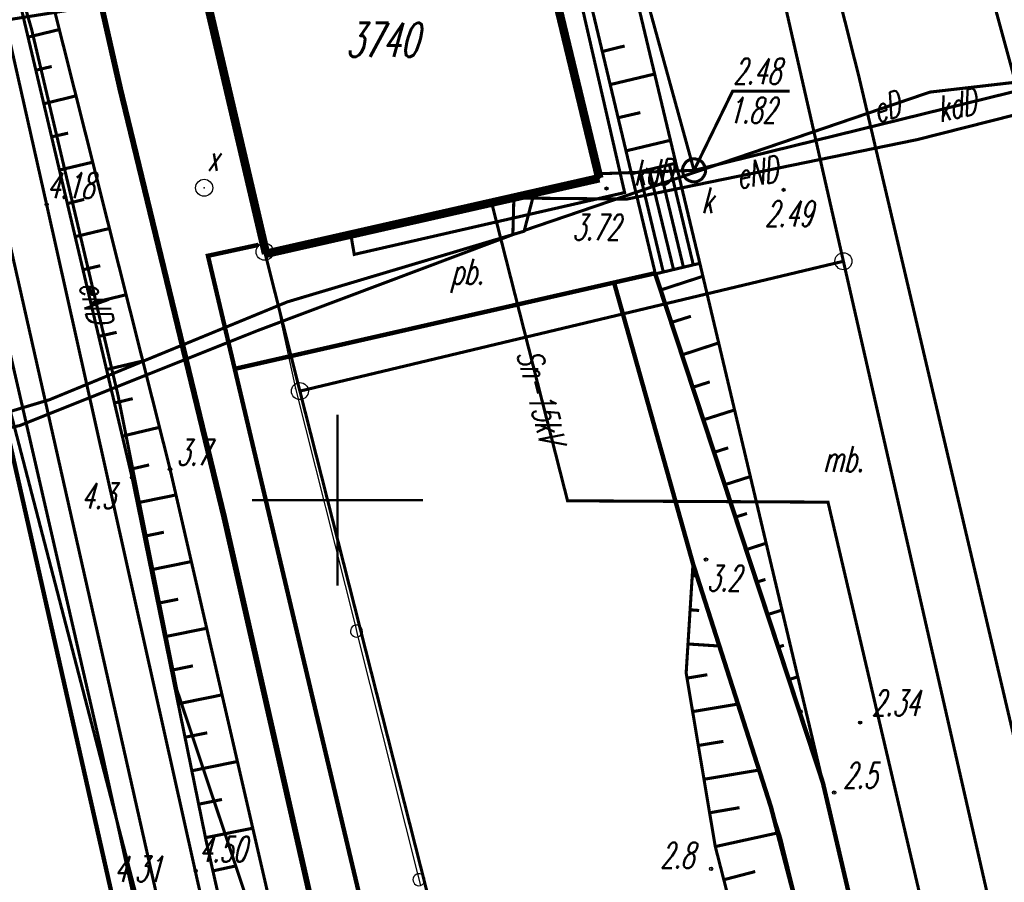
# Model space of a CAD drawing. Extents: x 6425777 to 6426103, y 6050596 to 6051176.
# Tile 38 of 72: x 6425841 to 6425870, y 6050889 to 6050914. Entities that reach past the tile are written whole.
import ezdxf

# ---------------------------------------------------------------- set-up
doc = ezdxf.new("R2010")
doc.units = 0
doc.header["$MEASUREMENT"] = 0
for name, pattern in [('BKO', [1.5, 1, -0.5]), ('GUZ', [1.5, 1, -0.5]), ('KOR', [4, 3, -1]), ('WRU', [1.5, 1, -0.5])]:
    doc.linetypes.add(name, pattern=pattern)
doc.layers.get('0').update_dxf_attribs({"linetype": 'CONTINUOUS'})
for name, color, linetype in [('202_punkt_graniczny', 7, 'CONTINUOUS'), ('218_kontur_uzytku_gruntowego', 96, 'GUZ'), ('219_dzialka_ewidencyjna', 7, 'CONTINUOUS'), ('312_budynek_ewidencyjny', 7, 'CONTINUOUS'), ('312_oznaczenie_budynku_ewidencyjnego', 7, 'CONTINUOUS'), ('352_schody', 7, 'CONTINUOUS'), ('820_Skarpa_nieumocniona', 7, 'CONTINUOUS'), ('823_Szczyt_skarpy_nieumocninej', 7, 'WRU'), ('824_Podnoze_skarpy_nieumocninej', 7, 'WRU'), ('GEO_KOM_obszar_utwardzony', 7, 'KOR'), ('GEO_KOM_ogrodzenie', 7, 'CONTINUOUS'), ('GEO_KOM_opis_nawierzchni', 7, 'CONTINUOUS'), ('GEO_KOM_siec_e', 1, 'CONTINUOUS'), ('GEO_KOM_siec_k', 36, 'CONTINUOUS'), ('jezdnia__powierzchnia_', 7, 'KOR'), ('kraweznik__linia_', 7, 'CONTINUOUS'), ('ogrodzenie_trwale__linia_', 7, 'CONTINUOUS'), ('przewod_elektroenergetyczny__linia_', 1, 'CONTINUOUS'), ('przewod_elektroenergetyczny__linia__Atr1', 1, 'CONTINUOUS'), ('przewod_kanalizacyjny__linia_', 36, 'CONTINUOUS'), ('przewod_kanalizacyjny__linia__Atr1', 36, 'CONTINUOUS'), ('przewod_telekomunikacyjny__linia_', 30, 'CONTINUOUS'), ('przewod_wodociagowy__linia_', 5, 'CONTINUOUS'), ('punkt_o_okreslonej_wysokosci__siec_kanalizacyjna_', 36, 'CONTINUOUS'), ('punkt_o_okreslonej_wysokosci__siec_kanalizacyjna__Atr2', 36, 'CONTINUOUS'), ('punkt_o_okreslonej_wysokosci__siec_kanalizacyjna__Atr3', 36, 'CONTINUOUS'), ('punkt_wysokosciowy_naturalny', 7, 'CONTINUOUS'), ('punkt_wysokosciowy_naturalny_Atr2', 7, 'CONTINUOUS'), ('punkt_wysokosciowy_sztuczny', 7, 'CONTINUOUS'), ('punkt_wysokosciowy_sztuczny_Atr2', 7, 'CONTINUOUS'), ('siatka', 1, 'CONTINUOUS'), ('Sn_15kV', 1, 'BKO'), ('tor_kolejowy__linia_', 7, 'CONTINUOUS'), ('wlaz___siec_kanalizacyjna__powierzchnia_', 7, 'CONTINUOUS'), ('wlaz___siec_kanalizacyjna__powierzchnia__Atr17', 7, 'CONTINUOUS'), ('wlaz_okragly___siec_niezidentyfikowana__punkt_', 7, 'CONTINUOUS'), ('wlaz_okragly___siec_niezidentyfikowana__punkt__Atr17', 7, 'CONTINUOUS')]:
    doc.layers.add(name, color=color, linetype=linetype)
doc.styles.get("Standard").update_dxf_attribs({"font": 'simplex.shx', "width": 0.85})

# ---------------------------------------------------------------- blocks, each defined once
blk = doc.blocks.new('202')
at = {"color": 0, "linetype": 'Continuous'}
blk.add_circle((0, 0), 0.5, dxfattribs=at)
blk = doc.blocks.new('801')
at = {"color": 0, "linetype": 'Continuous'}
blk.add_circle((0, 0), 0.1, dxfattribs=at)

msp = doc.modelspace()

# ---------------------------------------------------------------- linework, layer by layer
for p in [(6425841.05, 6050913.78), (6425865.256, 6050912.384), (6425843.65, 6050912.01), (6425867.33, 6050911.94), (6425866.96, 6050910.55), (6425859.12, 6050909.67), (6425859.42, 6050909.74), (6425859.71, 6050909.81), (6425857.63, 6050909.55), (6425857.66, 6050909.42), (6425858.6, 6050909.55), (6425858.83, 6050909.61), (6425860.43, 6050909.65), (6425846.1, 6050909.14), (6425857.87, 6050909.12), (6425855.16, 6050908.85), (6425855.16, 6050908.84), (6425855.76, 6050909.02), (6425858.4, 6050909), (6425858.47, 6050908.81), (6425863.05, 6050909.08), (6425841.49, 6050908.65), (6425850.39, 6050907.77), (6425855.13, 6050907.77), (6425855.46, 6050907.89), (6425855.46, 6050907.87), (6425847.69, 6050907.47), (6425846.21, 6050907.15), (6425847.87, 6050907.27), (6425847.91, 6050907.21), (6425850.49, 6050907.19), (6425864.8, 6050906.99), (6425859.29, 6050906.64), (6425859.3, 6050906.62), (6425858.09, 6050906.37), (6425848.53, 6050905.8), (6425847.66, 6050904.96), (6425846.99, 6050903.84), (6425843.58, 6050903.06), (6425848.77, 6050903.27), (6425848.9, 6050903.19), (6425841.58, 6050902.94), (6425845.1, 6050900.91), (6425843.99, 6050900.66), (6425846.68, 6050899.52), (6425860.78, 6050898.26), (6425860.4, 6050898.14), (6425862.82, 6050895.92), (6425860.2, 6050894.94), (6425845.3, 6050894.45), (6425849.3, 6050894.09), (6425865.29, 6050893.49), (6425843.11, 6050892.6), (6425864.15, 6050891.9), (6425864.53, 6050891.44), (6425862.68, 6050891.02), (6425862.96, 6050890.13), (6425846.15, 6050890.06), (6425861.05, 6050889.87), (6425845.85, 6050889.15), (6425860.93, 6050889.21)]:
    msp.add_point(p)
at = {"color": 7}
for p in [(6425859.9, 6050909.86), (6425854.508, 6050908.706), (6425860.6, 6050906.93), (6425856.73, 6050899.98), (6425864.35, 6050899.94), (6425864.2, 6050891.73)]:
    msp.add_point(p, dxfattribs=at)
at = {"layer": '202_punkt_graniczny', "color": 7}
for p in [(6425847.87, 6050907.27), (6425864.8, 6050906.99), (6425848.9, 6050903.19)]:
    msp.add_point(p, dxfattribs=at)
at = {"layer": '218_kontur_uzytku_gruntowego', "linetype": 'GUZ', "const_width": 0.09}
for points in [[(6425864.8, 6050906.99), (6425860.41, 6050926.29)], [(6425845.32, 6050918.4), (6425847.87, 6050907.27)], [(6425847.87, 6050907.27), (6425848.9, 6050903.19)], [(6425848.9, 6050903.19), (6425864.8, 6050906.99)], [(6425864.8, 6050906.99), (6425881.51, 6050833.52)], [(6425848.9, 6050903.19), (6425855.3, 6050877.97)]]:
    msp.add_lwpolyline(points, dxfattribs=at)
at = {"layer": '219_dzialka_ewidencyjna', "linetype": 'Continuous', "const_width": 0.09}
for points in [[(6425864.8, 6050906.99), (6425860.41, 6050926.29)], [(6425847.87, 6050907.27), (6425845.32, 6050918.4)], [(6425848.9, 6050903.19), (6425847.87, 6050907.27)], [(6425864.8, 6050906.99), (6425848.9, 6050903.19)], [(6425881.51, 6050833.52), (6425864.8, 6050906.99)], [(6425855.3, 6050877.97), (6425848.9, 6050903.19)]]:
    msp.add_lwpolyline(points, dxfattribs=at)
at = {"layer": '312_budynek_ewidencyjny', "linetype": 'Continuous', "const_width": 0.25}
for points in [[(6425854.98, 6050920.54), (6425857.66, 6050909.42)], [(6425847.91, 6050907.21), (6425845.32, 6050918.3)], [(6425857.66, 6050909.42), (6425847.91, 6050907.21)]]:
    msp.add_lwpolyline(points, dxfattribs=at)
at = {"layer": '352_schody', "linetype": 'Continuous', "const_width": 0.09}
for points in [[(6425859.9, 6050909.86), (6425858.6, 6050909.55)], [(6425859.12, 6050909.67), (6425859.83, 6050906.75)], [(6425859.42, 6050909.74), (6425860.12, 6050906.82)], [(6425859.71, 6050909.81), (6425860.41, 6050906.88)], [(6425860.6, 6050906.93), (6425859.9, 6050909.86)], [(6425858.6, 6050909.55), (6425859.3, 6050906.62)], [(6425858.83, 6050909.61), (6425859.53, 6050906.68)], [(6425859.3, 6050906.62), (6425860.6, 6050906.93)]]:
    msp.add_lwpolyline(points, dxfattribs=at)
at = {"layer": '820_Skarpa_nieumocniona', "linetype": 'Continuous', "const_width": 0.09}
for points in [[(6425840.95, 6050913.55), (6425841.86, 6050913.77)], [(6425857.75, 6050913.13), (6425858.4, 6050913.29)], [(6425841.18, 6050912.58), (6425841.64, 6050912.69)], [(6425857.98, 6050912.16), (6425859.28, 6050912.47)], [(6425841.41, 6050911.6), (6425842.35, 6050911.83)], [(6425858.21, 6050911.19), (6425858.86, 6050911.34)], [(6425841.64, 6050910.63), (6425842.12, 6050910.74)], [(6425858.44, 6050910.22), (6425859.74, 6050910.53)], [(6425841.87, 6050909.66), (6425842.84, 6050909.89)], [(6425842.1, 6050908.68), (6425842.59, 6050908.8)], [(6425842.33, 6050907.71), (6425843.33, 6050907.95)], [(6425842.55, 6050906.74), (6425843.06, 6050906.86)], [(6425859.46, 6050906.15), (6425860.69, 6050906.55)], [(6425842.78, 6050905.76), (6425843.82, 6050906.01)], [(6425859.77, 6050905.2), (6425860.34, 6050905.38)], [(6425843.01, 6050904.79), (6425843.54, 6050904.91)], [(6425860.08, 6050904.25), (6425861.15, 6050904.6)], [(6425843.24, 6050903.82), (6425844.3, 6050904.07)], [(6425860.39, 6050903.3), (6425860.89, 6050903.46)], [(6425843.47, 6050902.84), (6425844.01, 6050902.97)], [(6425860.71, 6050902.35), (6425861.62, 6050902.64)], [(6425843.7, 6050901.87), (6425844.79, 6050902.13)], [(6425861.02, 6050901.4), (6425861.43, 6050901.53)], [(6425843.93, 6050900.9), (6425844.49, 6050901.03)], [(6425861.33, 6050900.45), (6425862.08, 6050900.69)], [(6425844.14, 6050899.92), (6425845.27, 6050900.15)], [(6425861.64, 6050899.5), (6425861.98, 6050899.61)], [(6425844.34, 6050898.94), (6425844.92, 6050899.06)], [(6425861.96, 6050898.55), (6425862.54, 6050898.74)], [(6425844.54, 6050897.96), (6425845.72, 6050898.2)], [(6425860.38, 6050897.79), (6425860.52, 6050897.78)], [(6425862.27, 6050897.6), (6425862.52, 6050897.68)], [(6425844.74, 6050896.98), (6425845.34, 6050897.1)], [(6425860.32, 6050896.79), (6425860.58, 6050896.77)], [(6425862.58, 6050896.65), (6425863, 6050896.78)], [(6425844.94, 6050896), (6425846.17, 6050896.25)], [(6425860.25, 6050895.79), (6425861.17, 6050895.73)], [(6425862.89, 6050895.7), (6425863.06, 6050895.75)], [(6425845.14, 6050895.02), (6425845.77, 6050895.15)], [(6425860.22, 6050894.79), (6425860.82, 6050894.89)], [(6425863.21, 6050894.75), (6425863.47, 6050894.83)], [(6425845.34, 6050894.04), (6425846.62, 6050894.3)], [(6425860.39, 6050893.81), (6425861.71, 6050894.03)], [(6425863.52, 6050893.8), (6425863.61, 6050893.83)], [(6425845.54, 6050893.06), (6425846.19, 6050893.19)], [(6425860.56, 6050892.82), (6425861.29, 6050892.94)], [(6425863.83, 6050892.85), (6425863.93, 6050892.88)], [(6425845.74, 6050892.08), (6425847.07, 6050892.35)], [(6425860.72, 6050891.83), (6425862.33, 6050892.1)], [(6425845.94, 6050891.1), (6425846.62, 6050891.24)], [(6425860.89, 6050890.85), (6425861.76, 6050891)], [(6425846.14, 6050890.12), (6425847.52, 6050890.4)], [(6425861.05, 6050889.86), (6425862.92, 6050890.27)], [(6425846.36, 6050889.15), (6425847.05, 6050889.3)], [(6425861.3, 6050888.89), (6425862.22, 6050889.13)]]:
    msp.add_lwpolyline(points, dxfattribs=at)
at = {"layer": '823_Szczyt_skarpy_nieumocninej', "linetype": 'WRU', "const_width": 0.09}
for points in [[(6425826.63, 6050963.82), (6425827.87, 6050958.98), (6425830.49, 6050950.95), (6425834.67, 6050938.11), (6425835.05, 6050936.95), (6425835.52, 6050935.23), (6425836.91, 6050930.26), (6425837.49, 6050928), (6425838.35, 6050924.63), (6425840.29, 6050916.33), (6425843.99, 6050900.66), (6425846.15, 6050890.06), (6425847.92, 6050882.19), (6425850.47, 6050871.54), (6425853.76, 6050858.53)], [(6425855.56, 6050922.38), (6425855.71, 6050921.67), (6425858.6, 6050909.55)], [(6425859.3, 6050906.62), (6425864.2, 6050891.73)], [(6425867.65, 6050866.85), (6425865.57, 6050871.23), (6425863.29, 6050880.37), (6425864.54, 6050880.6), (6425864.15, 6050882.35), (6425863.05, 6050882.08), (6425861.05, 6050889.87), (6425860.2, 6050894.94), (6425860.4, 6050898.14)]]:
    msp.add_lwpolyline(points, dxfattribs=at)
at = {"layer": '824_Podnoze_skarpy_nieumocninej', "linetype": 'WRU', "const_width": 0.09}
for points in [[(6425826.63, 6050963.82), (6425828.42, 6050959.11), (6425832.78, 6050946.37), (6425835.77, 6050937.27), (6425837.78, 6050929.98), (6425845.1, 6050900.91), (6425849.26, 6050882.85), (6425851.73, 6050871.91), (6425854.8, 6050858.61)], [(6425859.9, 6050909.86), (6425857.1, 6050921.61), (6425856.33, 6050922.26), (6425855.56, 6050922.38)], [(6425864.2, 6050891.73), (6425860.6, 6050906.93)], [(6425860.4, 6050898.14), (6425862.96, 6050890.13), (6425864.28, 6050884.77), (6425867.46, 6050871.13), (6425869.93, 6050867.29)]]:
    msp.add_lwpolyline(points, dxfattribs=at)
at = {"layer": 'GEO_KOM_obszar_utwardzony', "linetype": 'KOR', "const_width": 0.09}
msp.add_lwpolyline([(6425859.95, 6050973.694), (6425851.686, 6050966.231), (6425851.91, 6050965.32), (6425865.256, 6050912.384), (6425871.29, 6050886.67), (6425873.589, 6050876.134), (6425872.38, 6050869.87), (6425869.74, 6050869.21), (6425869.43, 6050869.36), (6425866.53, 6050881.78), (6425864.2, 6050891.73), (6425860.6, 6050906.93), (6425859.9, 6050909.86), (6425857.1, 6050921.61), (6425855.539, 6050926.314), (6425855.391, 6050926.957), (6425847.119, 6050962.975), (6425845.91, 6050965.369), (6425844.643, 6050966.997), (6425843.31, 6050967.779), (6425829.58, 6050965.76), (6425827.66, 6050965.18), (6425825.56, 6050971.67), (6425827.44, 6050972.51)], dxfattribs=at)
at = {"layer": 'GEO_KOM_ogrodzenie', "linetype": 'Continuous'}
msp.add_lwpolyline([(6425847.91, 6050907.21), (6425848.77, 6050903.27)], dxfattribs=at)
at = {"layer": 'GEO_KOM_siec_e', "linetype": 'Continuous', "const_width": 0.09}
msp.add_lwpolyline([(6425836.36, 6050930.868), (6425838.63, 6050922.18), (6425839.52, 6050919.07), (6425841.05, 6050913.78), (6425843.58, 6050903.06), (6425845.3, 6050894.45), (6425847.59, 6050887.6), (6425848.42, 6050882.14), (6425847.39, 6050881.96)], dxfattribs=at)
at = {"layer": 'jezdnia__powierzchnia_', "linetype": 'KOR', "const_width": 0.09}
msp.add_lwpolyline([(6425825.83, 6050963.78), (6425831.01, 6050947.79), (6425834.02, 6050938.28), (6425836.79, 6050928.66), (6425839.31, 6050918.35), (6425841.49, 6050908.65), (6425849.77, 6050871.52), (6425852.86, 6050857.93)], dxfattribs=at)
at = {"layer": 'kraweznik__linia_', "linetype": 'Continuous', "const_width": 0.13}
for points in [[(6425858.56, 6050802.95), (6425859.31, 6050804.79), (6425859.77, 6050806.74), (6425860.05, 6050809.18), (6425860.05, 6050811.08), (6425859.83, 6050813.49), (6425859.47, 6050815.64), (6425858.46, 6050820.23), (6425851.98, 6050849.51), (6425843.37, 6050888.59), (6425836.75, 6050917.89), (6425834.37, 6050927.68), (6425832.89, 6050933.04), (6425831.57, 6050937.43), (6425828.57, 6050946.91), (6425825.13, 6050957.62), (6425824.69, 6050959.13), (6425824.59, 6050960.26), (6425824.73, 6050961.36), (6425825.22, 6050962.77), (6425825.83, 6050963.78), (6425826.43, 6050964.42), (6425827.66, 6050965.18)], [(6425858.14, 6050856.84), (6425849.3, 6050894.09), (6425846.21, 6050907.15), (6425847.69, 6050907.47)], [(6425846.99, 6050903.84), (6425859.29, 6050906.64)], [(6425859.29, 6050906.64), (6425862.82, 6050895.92), (6425864.2, 6050891.73), (6425866.53, 6050881.78), (6425869.43, 6050869.36), (6425869.92, 6050867.3)], [(6425858.09, 6050906.37), (6425860.4, 6050898.14)], [(6425860.4, 6050898.14), (6425862.68, 6050891.02), (6425863.7, 6050887.12), (6425865.17, 6050880.94), (6425867.37, 6050871.52), (6425867.47, 6050871.11), (6425869.92, 6050867.3)]]:
    msp.add_lwpolyline(points, dxfattribs=at)
at = {"layer": 'ogrodzenie_trwale__linia_', "linetype": 'Continuous'}
msp.add_lwpolyline([(6425848.77, 6050903.27), (6425850.512, 6050896.336), (6425850.512, 6050896.336, 1), (6425850.598, 6050895.996, 1), (6425850.512, 6050896.336), (6425850.598, 6050895.996), (6425852.34, 6050889.062), (6425852.34, 6050889.062, 1), (6425852.425, 6050888.722, 1), (6425852.34, 6050889.062), (6425852.425, 6050888.722)], format="xyb", dxfattribs=at)
at = {"layer": 'przewod_elektroenergetyczny__linia_', "linetype": 'Continuous', "const_width": 0.09}
for points in [[(6425855.16, 6050908.85), (6425855.13, 6050907.77), (6425847.66, 6050904.96), (6425840.7, 6050902.18), (6425830.04, 6050899.92), (6425826.24, 6050913.95), (6425824.21, 6050921.22), (6425823.67, 6050932.37), (6425824.11, 6050940.41), (6425819.79, 6050951.92), (6425814.32, 6050967.62), (6425811.03, 6050978), (6425808.7, 6050979.51), (6425805.84, 6050995.18)], [(6425850.39, 6050907.77), (6425850.49, 6050907.19), (6425858.4, 6050909), (6425855.71, 6050920.75), (6425869.53, 6050923.84), (6425868.95, 6050926.86), (6425866.72, 6050935.22), (6425865.7, 6050937.26), (6425865.15, 6050939.23), (6425865.66, 6050940.38), (6425860.88, 6050961.24), (6425861.9, 6050964.16), (6425862.69, 6050966), (6425862.89, 6050965.93), (6425896.89, 6050970.34), (6425899.35, 6050959.68), (6425908.13, 6050961.8), (6425907.81, 6050963.25), (6425908.78, 6050963.5), (6425908.82, 6050963.38)], [(6425848.21, 6050802.73), (6425850.1, 6050808.93), (6425850.22, 6050813.47), (6425849.23, 6050813.87), (6425848.42, 6050820.21), (6425849.42, 6050821.49), (6425847.56, 6050828.9), (6425847.93, 6050831), (6425846.44, 6050839.45), (6425843.41, 6050846.04), (6425841.43, 6050855.62), (6425841.66, 6050856.05), (6425840.86, 6050859.56), (6425839.93, 6050859.54), (6425840.21, 6050861.99), (6425840.65, 6050862.67), (6425840.09, 6050865.24), (6425838.65, 6050866.26), (6425835.63, 6050879.37), (6425833.28, 6050889.21), (6425831, 6050901.75), (6425829.18, 6050911.96), (6425838.79, 6050913.81), (6425846.11, 6050914.96)], [(6425855.16, 6050908.84), (6425858.47, 6050908.81), (6425866.96, 6050910.55), (6425880.57, 6050914), (6425880.8, 6050913.29)], [(6425855.46, 6050907.89), (6425867.33, 6050911.94), (6425870.88, 6050912.35), (6425875.91, 6050912.16)], [(6425824.15, 6050898.74), (6425825.78, 6050899.02), (6425829.98, 6050899.59), (6425836.74, 6050901.49), (6425841.58, 6050902.94), (6425848.53, 6050905.8), (6425855.46, 6050907.87), (6425855.76, 6050909.02)]]:
    msp.add_lwpolyline(points, dxfattribs=at)
at = {"layer": 'przewod_kanalizacyjny__linia_', "linetype": 'Continuous', "const_width": 0.09}
for points in [[(6425857.65, 6050956.97), (6425857.79, 6050956.45), (6425880.76, 6050872.11), (6425873.79, 6050869.38)], [(6425845.41, 6050918.34), (6425844.9, 6050921.35), (6425856.62, 6050923.48), (6425860.43, 6050909.65), (6425857.63, 6050909.55)], [(6425860.43, 6050909.65), (6425873.67, 6050912.91), (6425874.82, 6050911.87)]]:
    msp.add_lwpolyline(points, dxfattribs=at)
at = {"layer": 'przewod_telekomunikacyjny__linia_', "linetype": 'Continuous', "const_width": 0.09}
msp.add_lwpolyline([(6425812.26, 6050995.19), (6425814.86, 6050984.52), (6425817.91, 6050972.57), (6425821.65, 6050961.52), (6425824.51, 6050952.97), (6425827.48, 6050945.92), (6425835.51, 6050925.29), (6425836.29, 6050922.92), (6425838.99, 6050910.54), (6425843.11, 6050892.6), (6425847.75, 6050871.43), (6425850.45, 6050859.02), (6425853.82, 6050844.27), (6425855.4, 6050836.68), (6425856.7, 6050829.88), (6425858.86, 6050817.7), (6425859.33, 6050809.12), (6425858.79, 6050805.26), (6425857.94, 6050803.16), (6425855.74, 6050797.83), (6425853.43, 6050793.03), (6425850.85, 6050788.35), (6425849.12, 6050785.21), (6425836.612, 6050764.592)], dxfattribs=at)
at = {"layer": 'przewod_wodociagowy__linia_', "linetype": 'Continuous', "const_width": 0.09}
for points in [[(6425802.26, 6051054.07), (6425802.5, 6051053.3), (6425802.57, 6051052.63), (6425807.13, 6051032.11), (6425811.75, 6051015.23), (6425814.5, 6051003.03), (6425816.4, 6050995.75), (6425820.86, 6050979.59), (6425825.17, 6050964.71), (6425829.29, 6050948.23), (6425834.93, 6050931.84), (6425845.96, 6050882.89), (6425847.56, 6050874.65)], [(6425850.85, 6050788.35), (6425853.43, 6050793.03), (6425857.25, 6050800.07), (6425858.52, 6050805.32), (6425859.71, 6050811.85), (6425858.85, 6050820.38), (6425854.58, 6050842.52), (6425849.38, 6050866.15), (6425845.22, 6050884.18), (6425836.52, 6050917.63), (6425833.02, 6050930.78), (6425827.03, 6050947.56), (6425824.17, 6050955.13), (6425820.07, 6050966.77), (6425818.09, 6050972.14), (6425812.91, 6050989.2), (6425811.09, 6050995.03), (6425805.31, 6051013.77), (6425800.48, 6051030.42), (6425794.793, 6051049.484)]]:
    msp.add_lwpolyline(points, dxfattribs=at)
at = {"layer": 'punkt_o_okreslonej_wysokosci__siec_kanalizacyjna_', "color": 34}
msp.add_point((6425860.43, 6050909.65), dxfattribs=at)
at = {"layer": 'punkt_o_okreslonej_wysokosci__siec_kanalizacyjna__Atr2', "linetype": 'Continuous', "const_width": 0.09}
msp.add_lwpolyline([(6425860.43, 6050909.65), (6425861.56, 6050911.97), (6425863.232, 6050911.97)], dxfattribs=at)
at = {"layer": 'punkt_wysokosciowy_naturalny', "color": 7}
for p in [(6425845.1, 6050900.91), (6425845.1, 6050900.91), (6425843.99, 6050900.66), (6425843.99, 6050900.66), (6425843.99, 6050900.66), (6425860.78, 6050898.26), (6425864.53, 6050891.44), (6425860.93, 6050889.21)]:
    msp.add_point(p, dxfattribs=at)
at = {"layer": 'punkt_wysokosciowy_sztuczny', "linetype": 'Continuous'}
for centre in [(6425857.87, 6050909.12), (6425863.05, 6050909.08), (6425841.49, 6050908.65), (6425865.29, 6050893.49), (6425845.85, 6050889.15)]:
    msp.add_circle(centre, 0.045, dxfattribs=at)
at = {"layer": 'siatka', "color": 2, "linetype": 'Continuous', "const_width": 0.07}
for points in [[(6425850, 6050897.5), (6425850, 6050902.5)], [(6425847.5, 6050900), (6425852.5, 6050900)]]:
    msp.add_lwpolyline(points, dxfattribs=at)
at = {"layer": 'Sn_15kV', "linetype": 'BKO', "const_width": 0.09}
msp.add_lwpolyline([(6425854.508, 6050908.706), (6425856.73, 6050899.98), (6425864.35, 6050899.94), (6425868.12, 6050883.82), (6425872.93, 6050862.71), (6425876.14, 6050849.13), (6425879.63, 6050834.02), (6425882.68, 6050822.19), (6425887.69, 6050808.93), (6425892.84, 6050798.79)], dxfattribs=at)
at = {"layer": 'tor_kolejowy__linia_', "linetype": 'Continuous', "const_width": 0.17}
msp.add_lwpolyline([(6425859.78, 6050841.59), (6425851.71, 6050877.33), (6425846.68, 6050899.52), (6425843.65, 6050912.01), (6425840.22, 6050927.17), (6425838.21, 6050935.28), (6425835.89, 6050943.48), (6425833.2, 6050951.84), (6425828.65, 6050964.96), (6425822.17, 6050986.03), (6425815.97, 6051012.31), (6425811.83, 6051031.02)], dxfattribs=at)
at = {"layer": 'wlaz___siec_kanalizacyjna__powierzchnia_', "linetype": 'Continuous', "const_width": 0.09}
msp.add_lwpolyline([(6425860.16, 6050909.45), (6425860.21, 6050909.39), (6425860.28, 6050909.35), (6425860.36, 6050909.32), (6425860.44, 6050909.31), (6425860.52, 6050909.32), (6425860.6, 6050909.36), (6425860.66, 6050909.4), (6425860.71, 6050909.47), (6425860.75, 6050909.54), (6425860.77, 6050909.62), (6425860.76, 6050909.7), (6425860.74, 6050909.78), (6425860.7, 6050909.85), (6425860.65, 6050909.91), (6425860.58, 6050909.95), (6425860.5, 6050909.98), (6425860.42, 6050909.99), (6425860.34, 6050909.98), (6425860.26, 6050909.94), (6425860.2, 6050909.9), (6425860.15, 6050909.83), (6425860.11, 6050909.76), (6425860.09, 6050909.68), (6425860.1, 6050909.6), (6425860.12, 6050909.52)], close=True, dxfattribs=at)
at = {"layer": 'wlaz_okragly___siec_niezidentyfikowana__punkt_', "linetype": 'Continuous'}
msp.add_circle((6425846.1, 6050909.14), 0.25, dxfattribs=at)

# ---------------------------------------------------------------- block references
at = {"layer": '202_punkt_graniczny', "color": 7, "linetype": 'Continuous', "xscale": 0.5, "yscale": 0.5, "zscale": 0.5}
for p in [(6425847.87, 6050907.27), (6425864.8, 6050906.99), (6425848.9, 6050903.19)]:
    msp.add_blockref('202', p, dxfattribs=at)
at = {"layer": 'punkt_o_okreslonej_wysokosci__siec_kanalizacyjna_', "color": 34, "linetype": 'Continuous', "xscale": 0.5, "yscale": 0.5, "zscale": 0.5}
msp.add_blockref('801', (6425860.43, 6050909.65), dxfattribs=at)
at = {"layer": 'punkt_wysokosciowy_naturalny', "color": 7, "linetype": 'Continuous', "xscale": 0.5, "yscale": 0.5, "zscale": 0.5}
for p in [(6425845.1, 6050900.91), (6425845.1, 6050900.91), (6425843.99, 6050900.66), (6425843.99, 6050900.66), (6425843.99, 6050900.66), (6425860.78, 6050898.26), (6425864.53, 6050891.44), (6425860.93, 6050889.21)]:
    msp.add_blockref('801', p, dxfattribs=at)

# ---------------------------------------------------------------- texts
at = {"layer": '312_oznaczenie_budynku_ewidencyjnego', "oblique": 15, "width": 0.62}
msp.add_text('3740', height=1, dxfattribs=at).set_placement((6425850.24, 6050912.97))
at = {"layer": 'GEO_KOM_obszar_utwardzony', "oblique": 15, "width": 0.62}
msp.add_text('mb.', height=0.75, dxfattribs=at).set_placement((6425864.21, 6050900.83))
at = {"layer": 'GEO_KOM_opis_nawierzchni', "oblique": 15, "width": 0.62}
msp.add_text('pb.', height=0.75, dxfattribs=at).set_placement((6425853.317, 6050906.315))
at = {"layer": 'GEO_KOM_siec_e', "oblique": 15, "width": 0.62}
msp.add_text('eND', height=0.75, rotation=283.7, dxfattribs=at).set_placement((6425842.432, 6050906.308))
at = {"layer": 'GEO_KOM_siec_k', "oblique": 15, "width": 0.62}
msp.add_text('kdD', height=0.75, rotation=1.9, dxfattribs=at).set_placement((6425858.673, 6050909.204))
at = {"layer": 'przewod_elektroenergetyczny__linia__Atr1', "oblique": 15, "width": 0.62}
for s, rotation, p in [('eD', 18.8, (6425865.794, 6050911.021)), ('eND', 11.6, (6425861.736, 6050909.093))]:
    msp.add_text(s, height=0.75, rotation=rotation, dxfattribs=at).set_placement(p)
at = {"layer": 'przewod_kanalizacyjny__linia__Atr1', "oblique": 15, "width": 0.62}
msp.add_text('kdD', height=0.75, rotation=13.8, dxfattribs=at).set_placement((6425867.636, 6050911.05))
at = {"layer": 'punkt_o_okreslonej_wysokosci__siec_kanalizacyjna__Atr2', "oblique": 15, "width": 0.62}
msp.add_text('2.48', height=0.75, dxfattribs=at).set_placement((6425861.575, 6050912.176))
at = {"layer": 'punkt_o_okreslonej_wysokosci__siec_kanalizacyjna__Atr3', "oblique": 15, "width": 0.62}
msp.add_text('1.82', height=0.75, dxfattribs=at).set_placement((6425861.434, 6050911.033))
at = {"layer": 'punkt_wysokosciowy_naturalny_Atr2', "oblique": 15, "width": 0.62}
for s, p in [('3.7', (6425845.287, 6050901.02)), ('4.3', (6425842.499, 6050899.75)), ('3.2', (6425860.8, 6050897.34)), ('2.5', (6425864.79, 6050891.57)), ('2.8', (6425859.44, 6050889.23))]:
    msp.add_text(s, height=0.75, dxfattribs=at).set_placement(p)
at = {"layer": 'punkt_wysokosciowy_sztuczny_Atr2', "oblique": 15, "width": 0.62}
for s, p in [('4.18', (6425841.491, 6050908.832)), ('2.49', (6425862.504, 6050908.006)), ('3.72', (6425856.865, 6050907.61)), ('2.34', (6425865.63, 6050893.69)), ('4.50', (6425845.94, 6050889.41)), ('4.31', (6425843.46, 6050888.83))]:
    msp.add_text(s, height=0.75, dxfattribs=at).set_placement(p)
at = {"layer": 'Sn_15kV', "oblique": 15, "width": 0.62}
msp.add_text('Sn-15kV', height=0.75, rotation=284.6, dxfattribs=at).set_placement((6425855.232, 6050904.3))
at = {"layer": 'wlaz___siec_kanalizacyjna__powierzchnia__Atr17', "oblique": 15, "width": 0.62}
msp.add_text('k', height=0.75, dxfattribs=at).set_placement((6425860.646, 6050908.4))
at = {"layer": 'wlaz_okragly___siec_niezidentyfikowana__punkt__Atr17', "oblique": 15, "width": 0.62}
msp.add_text('x', height=0.75, dxfattribs=at).set_placement((6425846.19, 6050909.64))

doc.saveas('drawing.dxf')
